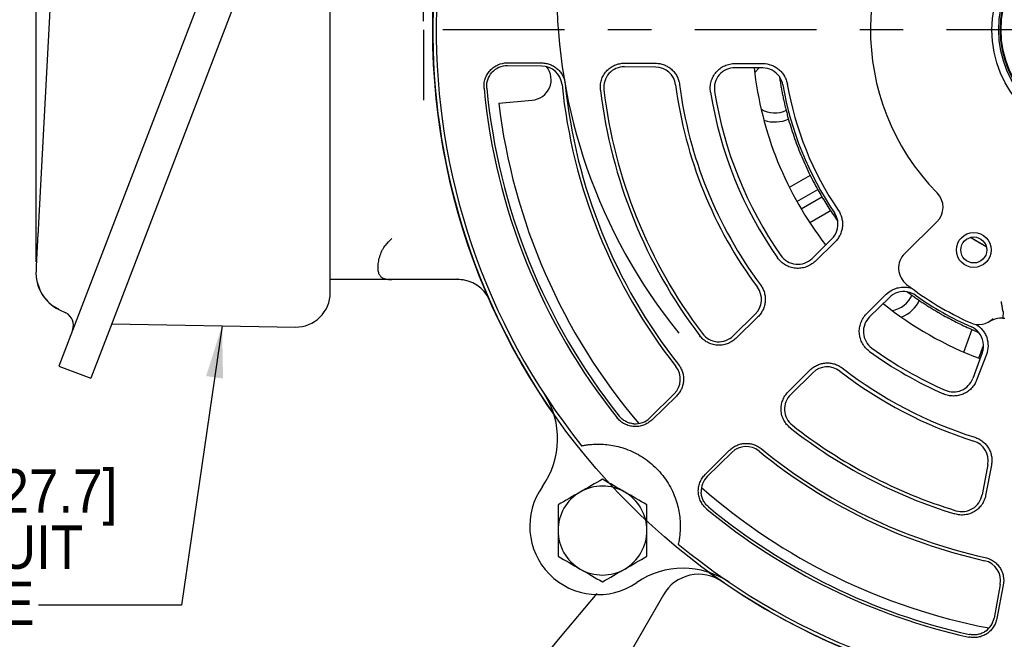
# Model space of a CAD drawing. Header units: inches. Extents: x 0.7 to 44, y 0 to 25.
# Tile 10 of 16: x 28 to 33.7, y 14.5 to 18.1. Entities that reach past the tile are written whole.
import ezdxf

# ---------------------------------------------------------------- set-up
doc = ezdxf.new("R2010")
doc.units = ezdxf.units.IN
doc.header["$MEASUREMENT"] = 0
doc.linetypes.add('SLD-Center', pattern=[1.45, 0.7, -0.25, 0.25, -0.25])
doc.linetypes.add('SLD-Solid', pattern=[0])
doc.layers.add('CENTER', color=40, linetype='SLD-Center')
for name, color, linetype, lineweight in [('DIMENSIONS', 140, 'SLD-Solid', 25), ('SLD-0', 7, 'SLD-Solid', 25), ('TEXT', 140, 'SLD-Solid', 25)]:
    doc.layers.add(name, color=color, linetype=linetype, lineweight=lineweight)
doc.styles.add('SLDTEXTSTYLE0', font='GOTHIC.TTF', dxfattribs={"width": 0.913})
doc.styles.get("Standard").update_dxf_attribs({"font": 'GOTHIC.TTF'})
doc.dimstyles.new('SLDDIMSTYLE0', dxfattribs={"dimtxt": 0.25, "dimasz": 0.3, "dimexe": 0, "dimexo": 0.0625, "dimgap": 0.0625, "dimtad": 0, "dimtih": 1, "dimtoh": 1, "dimrnd": 1e-09, "dimzin": 12, "dimdsep": 46, "dimtxsty": 'SLDTEXTSTYLE0', "dimsah": 1, "dimcen": 0.09, "dimadec": 0, "dimazin": 3, "dimtfac": 1, "dimtofl": 0, "dimtmove": 0, "dimatfit": 3, "dimfxl": 0, "dimfrac": 2, "dimtolj": 1, "dimtzin": 12, "dimarcsym": 0})
doc.dimstyles.new('SLDDIMSTYLE4', dxfattribs={"dimtxt": 0.18, "dimasz": 0.3, "dimexe": 0, "dimexo": 0.0625, "dimgap": 0, "dimtad": 0, "dimtih": 1, "dimtoh": 1, "dimdec": 0, "dimrnd": 1e-09, "dimzin": 0, "dimdsep": 46, "dimtxsty": 'Standard', "dimsah": 1, "dimcen": 0.09, "dimadec": 0, "dimazin": 0, "dimtfac": 0.3, "dimtdec": 0, "dimtofl": 0, "dimtmove": 0, "dimatfit": 3, "dimfxl": 0, "dimfrac": 2, "dimtolj": 1, "dimtzin": 0, "dimarcsym": 0})

# ---------------------------------------------------------------- blocks, each defined once
blk = doc.blocks.new('_D_10')
at = {"layer": 'DIMENSIONS'}
for p, q in [((34.2624, 17.9427), (34.2624, 12.8337)), ((30.5124, 13.4427), (30.5124, 12.8337)), ((32.0642, 12.9955), (31.988, 12.9955)), ((31.988, 12.9955), (31.988, 12.5986)), ((32.7107, 12.9955), (32.7869, 12.9955)), ((32.7869, 12.9955), (32.7869, 12.5986)), ((30.5124, 12.9587), (31.8611, 12.9587)), ((34.2624, 12.9587), (32.9138, 12.9587)), ((31.988, 12.5986), (32.0642, 12.5986)), ((32.7869, 12.5986), (32.7107, 12.5986))]:
    blk.add_line(p, q, dxfattribs=at)
for points in [[(30.5124, 12.9587), (30.8124, 12.8837), (30.8124, 13.0337)], [(34.2624, 12.9587), (33.9624, 13.0337), (33.9624, 12.8837)]]:
    blk.add_solid(points, dxfattribs=at)
at = {"layer": 'DIMENSIONS', "char_height": 0.25, "attachment_point": 1, "style": 'SLDTEXTSTYLE0'}
for s, insert in [('3.75', (32.0642, 13.3656)), ('95.3', (32.0642, 12.918))]:
    blk.add_mtext(s, dxfattribs=dict(at, insert=insert))
blk = doc.blocks.new('_D_12')
at = {"layer": 'DIMENSIONS'}
for p, q in [((30.3513, 23.9616), (30.3513, 24.6702)), ((38.101, 23.5679), (38.101, 24.6702)), ((30.3513, 24.5452), (33.6075, 24.5452)), ((33.8105, 24.582), (33.7344, 24.582)), ((33.7344, 24.582), (33.7344, 24.1852)), ((34.6418, 24.582), (34.718, 24.582)), ((34.718, 24.582), (34.718, 24.1852)), ((38.101, 24.5452), (34.8449, 24.5452)), ((33.7344, 24.1852), (33.8105, 24.1852)), ((34.718, 24.1852), (34.6418, 24.1852)), ((30.3513, 18.0427), (30.3513, 23.7116)), ((38.101, 21.9759), (38.101, 23.3179)), ((38.101, 18.0427), (38.101, 21.7259))]:
    blk.add_line(p, q, dxfattribs=at)
for points in [[(30.3513, 24.5452), (30.6513, 24.4702), (30.6513, 24.6202)], [(38.101, 24.5452), (37.801, 24.6202), (37.801, 24.4702)]]:
    blk.add_solid(points, dxfattribs=at)
at = {"layer": 'DIMENSIONS', "char_height": 0.25, "attachment_point": 1, "style": 'SLDTEXTSTYLE0'}
for s, insert in [('7.75', (33.9029, 24.9522)), ('196.8', (33.8105, 24.5045))]:
    blk.add_mtext(s, dxfattribs=dict(at, insert=insert))
blk = doc.blocks.new('_D_16')
at = {"layer": 'DIMENSIONS'}
for p, q in [((28.1203, 16.6578), (28.1203, 23.9616)), ((34.2624, 18.0427), (34.2624, 23.9616)), ((32.1971, 23.8734), (32.1209, 23.8734)), ((32.1209, 23.8734), (32.1209, 23.4765)), ((33.0284, 23.8734), (33.1045, 23.8734)), ((33.1045, 23.8734), (33.1045, 23.4765)), ((28.1203, 23.8366), (31.994, 23.8366)), ((34.2624, 23.8366), (33.2314, 23.8366)), ((32.1209, 23.4765), (32.1971, 23.4765)), ((33.1045, 23.4765), (33.0284, 23.4765))]:
    blk.add_line(p, q, dxfattribs=at)
for points in [[(28.1203, 23.8366), (28.4203, 23.7616), (28.4203, 23.9116)], [(34.2624, 23.8366), (33.9624, 23.9116), (33.9624, 23.7616)]]:
    blk.add_solid(points, dxfattribs=at)
at = {"layer": 'DIMENSIONS', "char_height": 0.25, "attachment_point": 1, "style": 'SLDTEXTSTYLE0'}
for s, insert in [('6.14', (32.2895, 24.2435)), ('156.0', (32.1971, 23.7958))]:
    blk.add_mtext(s, dxfattribs=dict(at, insert=insert))
blk = doc.blocks.new('SW_NOTE_2')
at = {"layer": 'TEXT', "color": 0, "char_height": 0.25, "attachment_point": 2, "style": 'SLDTEXTSTYLE0'}
for s, insert in [('1.09 [27.7]', (-0.2674, 0.7818)), ('%%c', (-1.2538, 0.7818)), ('CONDUIT ', (-0.4377, 0.4585)), ('HOLE', (-0.4384, 0.1353))]:
    blk.add_mtext(s, dxfattribs=dict(at, insert=insert))
blk = doc.blocks.new('SW_CENTERMARKSYMBOL_0')
at = {"layer": 'CENTER', "color": 0}
blk.add_line((-0.2, 0), (-3.9583, 0), dxfattribs=at)

msp = doc.modelspace()

# ---------------------------------------------------------------- linework, layer by layer
for p, q in [((29.633, 19.6563), (28.3647, 16.352)), ((29.8168, 19.5857), (28.5484, 16.2814)), ((29.8136, 16.7919), (29.8136, 19.1934)), ((28.2481, 19.045), (28.1347, 16.8812)), ((30.834, 17.8027), (31.032, 17.8022)), ((31.5078, 17.8009), (31.6865, 17.8005)), ((32.1445, 17.7993), (32.3043, 17.7989)), ((31.0319, 17.7845), (30.8339, 17.7862)), ((31.6863, 17.7788), (31.5076, 17.7803)), ((32.3041, 17.7734), (32.1442, 17.7748)), ((32.2573, 17.7479), (32.2827, 17.7736)), ((30.7839, 17.5716), (30.9759, 17.5883)), ((32.457, 17.0866), (32.5793, 17.1573)), ((32.5006, 17.0044), (32.6205, 17.0737)), ((32.6474, 17.0312), (32.5257, 16.961)), ((32.6972, 16.9526), (32.5751, 16.8821)), ((33.1213, 16.7055), (33.3063, 16.8874)), ((28.1315, 16.8211), (28.1216, 16.6321)), ((29.8136, 16.5556), (29.8136, 16.7919)), ((32.7015, 16.7898), (32.5875, 16.6778)), ((33.5907, 16.7446), (33.4994, 16.7982)), ((32.7194, 16.7717), (32.6047, 16.6604)), ((30.1679, 16.5556), (29.8136, 16.5556)), ((30.551, 16.5556), (30.1679, 16.5556)), ((30.547, 16.5597), (30.5781, 16.5538)), ((28.1264, 16.541), (28.1359, 16.5144)), ((32.9015, 16.3583), (33.0149, 16.471)), ((33.0327, 16.4529), (32.9187, 16.3408)), ((28.2518, 16.3835), (28.2924, 16.3635)), ((28.3647, 16.352), (28.2518, 16.0579)), ((32.2609, 16.3568), (32.1334, 16.2315)), ((32.2761, 16.3414), (32.1479, 16.2169)), ((33.687, 16.3714), (33.6866, 16.3334)), ((28.5484, 16.2814), (28.4356, 15.9874)), ((28.5561, 16.3013), (29.6133, 16.2826)), ((33.4617, 16.1381), (33.5097, 16.2699)), ((33.548, 16.1032), (33.5749, 16.1771)), ((33.5675, 16.1336), (33.5122, 15.9859)), ((33.5912, 16.1248), (33.535, 15.9773)), ((28.2518, 16.0579), (28.4356, 15.9874)), ((32.4502, 15.9092), (32.5769, 16.0353)), ((32.5921, 16.0199), (32.4646, 15.8946)), ((31.7941, 15.898), (31.6529, 15.7593)), ((31.8065, 15.8854), (31.6645, 15.7475)), ((31.9725, 15.4341), (32.1129, 15.5737)), ((32.1253, 15.5611), (31.9841, 15.4223)), ((33.5989, 15.4924), (33.5664, 15.317)), ((33.6202, 15.4885), (33.5867, 15.3133)), ((33.671, 14.8011), (33.6352, 14.6074)), ((33.6884, 14.7979), (33.6513, 14.6044)), ((31.3491, 14.7491), (31.1363, 14.4954)), ((31.7315, 14.7414), (31.181, 13.7879)), ((31.1363, 14.4954), (30.6848, 13.9574))]:
    msp.add_line(p, q)
for centre, radius in [((34.2624, 17.9927), 0.6398), ((34.2624, 17.9927), 0.6004), ((34.2624, 17.9927), 0.5906), ((34.2624, 17.9927), 0.5866), ((33.5183, 16.7259), 0.1), ((33.5183, 16.7259), 0.0748)]:
    msp.add_circle(centre, radius)
for centre, radius, start, end in [((34.2624, 17.9927), 3.8386, 140.4323, 218.5723), ((34.2624, 17.9927), 3.8583, 144.0167, 214.9879), ((34.2624, 17.9927), 1.3386, 134.5023, 224.5023), ((30.8329, 17.6681), 0.1181, 89.5023, 138.2395), ((30.9678, 17.7062), 0.1181, 273.9462, 39.3343), ((31.0308, 17.6664), 0.1181, 5.7652, 89.5023), ((31.5066, 17.6622), 0.1181, 89.5023, 186.8367), ((31.6853, 17.6607), 0.1181, 7.3398, 89.5023), ((32.1432, 17.6567), 0.1181, 89.5023, 189.0076), ((34.2624, 17.9927), 2.0201, 186.2177, 217.7869), ((32.3031, 17.6553), 0.1181, 35.1406, 89.5023), ((32.3031, 17.6553), 0.1181, 9.7683, 35.1406), ((34.2624, 17.9927), 3.5786, 185.406, 218.5986), ((34.2624, 17.9927), 3.563, 185.406, 218.5986), ((34.2624, 17.9927), 3.1299, 185.7652, 218.2394), ((34.2624, 17.9927), 3.1115, 185.7652, 218.2394), ((34.2624, 17.9927), 2.9133, 186.8367, 217.168), ((34.2624, 17.9927), 2.8937, 186.8367, 217.168), ((34.2624, 17.9927), 2.4803, 187.3398, 216.6648), ((34.2624, 17.9927), 2.4579, 187.3398, 216.6648), ((34.2624, 17.9927), 2.2873, 189.0076, 214.9971), ((34.2624, 17.9927), 2.2638, 189.0076, 214.9971), ((34.2624, 17.9927), 1.8701, 189.7683, 214.2364), ((34.2624, 17.9927), 1.8439, 189.7683, 214.2364), ((34.2624, 17.9927), 3.5039, 186.9013, 220.2855), ((32.3723, 17.6594), 0.1452, 237.592, 297.8762), ((32.3723, 17.6594), 0.1969, 251.7051, 294.3068), ((33.2235, 16.9716), 0.1181, 314.5023, 44.5023), ((32.6187, 16.8741), 0.1181, 314.5023, 8.864), ((32.6187, 16.8741), 0.1181, 8.864, 34.2364), ((32.5047, 16.762), 0.1181, 214.9971, 314.5023), ((33.204, 16.6213), 0.1181, 134.5023, 232.3398), ((28.3562, 16.5954), 0.2362, 177, 243.7741), ((30.1679, 16.7525), 0.1969, 259.4878, 270), ((30.551, 16.3588), 0.1969, 23.7604, 90), ((32.1781, 16.441), 0.1181, 314.5023, 36.6648), ((34.2624, 17.9927), 1.8504, 232.3398, 245.5928), ((29.6168, 16.4794), 0.1969, 268.9831, 0), ((33.1155, 16.3686), 0.1181, 80.1406, 134.5023), ((33.0287, 16.5224), 0.1452, 277.592, 337.8407), ((33.0287, 16.5224), 0.1969, 291.7051, 334.8535), ((33.1155, 16.3686), 0.1181, 54.7683, 80.1406), ((34.2624, 17.9927), 1.8701, 234.7683, 246.0966), ((34.2624, 17.9927), 2.0201, 231.2177, 249.5023), ((28.2576, 16.2929), 0.0787, 339, 63.7741), ((33.0015, 16.2566), 0.1181, 134.5023, 234.0076), ((33.5466, 16.4152), 0.1181, 245.5928, 315.1602), ((33.4568, 16.175), 0.1181, 40.7243, 66.0966), ((32.0506, 16.3158), 0.1181, 217.168, 314.5023), ((33.4568, 16.175), 0.1181, 339.5023, 40.7243), ((34.2624, 17.9927), 2.2638, 234.0076, 246.3468), ((34.2624, 17.9927), 2.2873, 234.0076, 246.3468), ((31.7113, 15.9823), 0.1181, 314.5023, 38.2394), ((32.6748, 15.9356), 0.1181, 52.3398, 134.5023), ((34.2624, 17.9927), 2.4579, 232.3398, 252.5403), ((34.2624, 17.9927), 2.4803, 232.3398, 252.5403), ((33.4016, 16.0272), 0.1181, 246.3468, 339.5023), ((30.6507, 15.6389), 0.4724, 324.5433, 33.0919), ((32.5474, 15.8103), 0.1181, 134.5023, 231.8367), ((31.5701, 15.8435), 0.1181, 265.7651, 314.5023), ((34.2624, 17.9927), 2.9133, 231.8367, 252.9866), ((34.2624, 17.9927), 2.8937, 231.8367, 252.9866), ((32.2081, 15.4769), 0.1181, 50.7652, 134.5023), ((33.4828, 15.5139), 0.1181, 349.5023, 72.5403), ((34.2624, 17.9927), 3.1299, 230.7652, 257.4184), ((34.2624, 17.9927), 3.1115, 230.7652, 257.4184), ((32.0669, 15.3381), 0.1181, 134.5023, 183.2395), ((31.3562, 15.1365), 0.3937, 144.5433, 304.4614), ((31.3811, 15.1113), 0.2559, 60, 120), ((31.3811, 15.1113), 0.2559, 120, 180), ((31.3811, 15.1113), 0.2559, 0, 60), ((34.2624, 17.9927), 3.5039, 228.7191, 259.2244), ((33.4503, 15.3385), 0.1181, 252.9866, 349.5023), ((34.2624, 17.9927), 3.563, 230.406, 257.5375), ((34.2624, 17.9927), 3.5786, 230.406, 257.5375), ((31.3811, 15.1113), 0.2559, 180, 240), ((31.3811, 15.1113), 0.2559, 300, 0), ((34.2624, 17.9927), 3.8386, 230.4323, 308.5723), ((33.5549, 14.8226), 0.1181, 349.5023, 77.4184), ((31.3811, 15.1113), 0.2559, 240, 300), ((31.8463, 14.4223), 0.4724, 55.9128, 124.4614), ((31.9361, 14.6233), 0.2362, 55.3771, 150), ((34.2624, 17.9927), 3.8583, 234.0167, 304.9879), ((33.519, 14.6289), 0.1181, 304.704, 349.5023)]:
    msp.add_arc(centre, radius, start, end)
for points, knots in [([(30.6998, 17.6555), (30.6989, 17.6649), (30.699, 17.6744), (30.7011, 17.6929), (30.7032, 17.702), (30.7091, 17.7198), (30.713, 17.7283), (30.7225, 17.7444), (30.7281, 17.752), (30.7407, 17.7658), (30.7476, 17.772), (30.7628, 17.7828), (30.771, 17.7875), (30.7965, 17.7988), (30.8152, 17.8027), (30.834, 17.8027)], [0, 0, 0, 0, 0.125, 0.125, 0.25, 0.25, 0.375, 0.375, 0.5, 0.5, 0.625, 0.625, 0.75, 0.75, 1, 1, 1, 1]), ([(31.032, 17.8022), (31.0404, 17.8021), (31.0486, 17.8013), (31.0648, 17.7983), (31.0728, 17.796), (31.0884, 17.79), (31.0958, 17.7863), (31.1098, 17.7777), (31.1166, 17.7726), (31.1289, 17.7615), (31.1345, 17.7554), (31.1445, 17.7423), (31.149, 17.7351), (31.1565, 17.7203), (31.1595, 17.7126), (31.1642, 17.6967), (31.1658, 17.6884), (31.1667, 17.6801)], [0, 0, 0, 0, 0.125, 0.125, 0.25, 0.25, 0.375, 0.375, 0.5, 0.5, 0.625, 0.625, 0.75, 0.75, 0.875, 0.875, 1, 1, 1, 1]), ([(31.3698, 17.6458), (31.3686, 17.6557), (31.3685, 17.6654), (31.3703, 17.6848), (31.3723, 17.6946), (31.3781, 17.7132), (31.382, 17.7222), (31.3917, 17.7392), (31.3975, 17.7473), (31.4104, 17.7618), (31.4177, 17.7684), (31.4335, 17.78), (31.442, 17.7849), (31.4598, 17.7928), (31.4692, 17.7959), (31.4882, 17.7999), (31.4979, 17.8009), (31.5078, 17.8009)], [0, 0, 0, 0, 0.125, 0.125, 0.25, 0.25, 0.375, 0.375, 0.5, 0.5, 0.625, 0.625, 0.75, 0.75, 0.875, 0.875, 1, 1, 1, 1]), ([(31.6865, 17.8005), (31.695, 17.8004), (31.7033, 17.7997), (31.7197, 17.7966), (31.7278, 17.7944), (31.7435, 17.7884), (31.751, 17.7848), (31.7653, 17.7762), (31.7721, 17.7712), (31.7848, 17.7601), (31.7905, 17.754), (31.8009, 17.7409), (31.8055, 17.7338), (31.8134, 17.719), (31.8167, 17.7113), (31.8217, 17.6953), (31.8236, 17.687), (31.8247, 17.6786)], [0, 0, 0, 0, 0.125, 0.125, 0.25, 0.25, 0.375, 0.375, 0.5, 0.5, 0.625, 0.625, 0.75, 0.75, 0.875, 0.875, 1, 1, 1, 1]), ([(32.0034, 17.6345), (32.0018, 17.6448), (32.0013, 17.655), (32.0025, 17.6755), (32.0042, 17.6858), (32.0098, 17.7055), (32.0137, 17.715), (32.0234, 17.7333), (32.0293, 17.7418), (32.0426, 17.7573), (32.0502, 17.7644), (32.0666, 17.7768), (32.0753, 17.782), (32.094, 17.7906), (32.1039, 17.7939), (32.1238, 17.7982), (32.1341, 17.7993), (32.1445, 17.7993)], [0, 0, 0, 0, 0.125, 0.125, 0.25, 0.25, 0.375, 0.375, 0.5, 0.5, 0.625, 0.625, 0.75, 0.75, 0.875, 0.875, 1, 1, 1, 1]), ([(32.3043, 17.7989), (32.3211, 17.7988), (32.3375, 17.7959), (32.3612, 17.7872), (32.3688, 17.7837), (32.3831, 17.7753), (32.39, 17.7705), (32.4028, 17.7597), (32.4087, 17.7537), (32.4194, 17.741), (32.4242, 17.7341), (32.4325, 17.7195), (32.436, 17.7119), (32.4417, 17.6963), (32.4438, 17.6881), (32.4453, 17.6798)], [0, 0, 0, 0, 0.25, 0.25, 0.375, 0.375, 0.5, 0.5, 0.625, 0.625, 0.75, 0.75, 0.875, 0.875, 1, 1, 1, 1]), ([(30.7153, 17.657), (30.7145, 17.6651), (30.7146, 17.6733), (30.7164, 17.6893), (30.7181, 17.6972), (30.7257, 17.7204), (30.7339, 17.7346), (30.7448, 17.7468)], [0, 0, 0, 0, 0.25, 0.25, 0.5, 0.5, 1, 1, 1, 1]), ([(32.3996, 17.7233), (32.401, 17.714), (32.4038, 17.6954), (32.4085, 17.6676), (32.4135, 17.6399), (32.419, 17.6123), (32.4249, 17.5848), (32.4312, 17.5573), (32.438, 17.5299), (32.4523, 17.4751), (32.4769, 17.3936), (32.5163, 17.2871), (32.562, 17.1831), (32.6035, 17.1024), (32.637, 17.0433), (32.6602, 17.0047), (32.6843, 16.9666), (32.7093, 16.9291), (32.7267, 16.9045), (32.7354, 16.8923)], [0, 0, 0, 0, 0.0311609, 0.0623016, 0.0934291, 0.1245503, 0.1556722, 0.1868018, 0.2179462, 0.2491123, 0.3745452, 0.5000018, 0.6254348, 0.7508913, 0.8007379, 0.8505435, 0.9003366, 0.9501459, 1, 1, 1, 1]), ([(32.738, 16.9553), (32.7475, 16.9413), (32.7544, 16.9261), (32.7606, 16.9016), (32.7619, 16.8934), (32.7631, 16.8768), (32.763, 16.8684), (32.7613, 16.8517), (32.7597, 16.8435), (32.7552, 16.8275), (32.7522, 16.8196), (32.7449, 16.8045), (32.7406, 16.7974), (32.7309, 16.7839), (32.7254, 16.7776), (32.7194, 16.7717)], [0, 0, 0, 0, 0.25, 0.25, 0.375, 0.375, 0.5, 0.5, 0.625, 0.625, 0.75, 0.75, 0.875, 0.875, 1, 1, 1, 1]), ([(28.1347, 16.8812), (28.1341, 16.87), (28.1335, 16.8589), (28.1324, 16.8383), (28.1319, 16.8289), (28.1315, 16.8211)], [0, 0, 0, 0, 0.5, 0.5, 1, 1, 1, 1]), ([(33.5907, 16.7446), (33.5833, 16.7486), (33.5758, 16.7527), (33.5643, 16.7592), (33.5604, 16.7614), (33.5525, 16.7659), (33.5485, 16.7682), (33.5367, 16.7752), (33.5289, 16.7799), (33.5138, 16.7891), (33.5066, 16.7937), (33.4994, 16.7982)], [0, 0, 0, 0, 0.25, 0.25, 0.375, 0.375, 0.5, 0.5, 0.75, 0.75, 1, 1, 1, 1]), ([(30.132, 16.5589), (30.1276, 16.5598), (30.1239, 16.5608), (30.1171, 16.5633), (30.1142, 16.5648), (30.1061, 16.5702), (30.102, 16.5747), (30.0956, 16.5858), (30.0933, 16.5924), (30.0902, 16.6073), (30.0895, 16.6156), (30.0895, 16.6339), (30.0902, 16.6438), (30.0933, 16.6645), (30.0956, 16.6755), (30.102, 16.698), (30.1061, 16.7093), (30.1141, 16.7262), (30.1171, 16.7318), (30.1239, 16.7425), (30.1277, 16.7477), (30.132, 16.7525)], [0, 0, 0, 0, 0.0625, 0.0625, 0.125, 0.125, 0.25, 0.25, 0.375, 0.375, 0.5, 0.5, 0.625, 0.625, 0.75, 0.75, 0.875, 0.875, 0.9375, 0.9375, 1, 1, 1, 1]), ([(32.6047, 16.6604), (32.5972, 16.6531), (32.5892, 16.6469), (32.5718, 16.6361), (32.5624, 16.6316), (32.5431, 16.6248), (32.5331, 16.6224), (32.5126, 16.6199), (32.5023, 16.6198), (32.4819, 16.6217), (32.4717, 16.6238), (32.4521, 16.63), (32.4428, 16.6342), (32.425, 16.6445), (32.4166, 16.6507), (32.4015, 16.6646), (32.3947, 16.6723), (32.3888, 16.6808)], [0, 0, 0, 0, 0.125, 0.125, 0.25, 0.25, 0.375, 0.375, 0.5, 0.5, 0.625, 0.625, 0.75, 0.75, 0.875, 0.875, 1, 1, 1, 1]), ([(28.1216, 16.6321), (28.1212, 16.6244), (28.1209, 16.6182), (28.1204, 16.6099), (28.1203, 16.6078), (28.1203, 16.6078)], [0, 0, 0, 0, 0.5, 0.5, 1, 1, 1, 1]), ([(29.8136, 16.4794), (29.8136, 16.4794), (29.8136, 16.486), (29.8136, 16.5118), (29.8136, 16.5311), (29.8136, 16.5557)], [0, 0, 0, 0, 0.5, 0.5, 1, 1, 1, 1]), ([(30.5471, 16.5598), (30.5473, 16.5596), (30.5506, 16.5559), (30.5508, 16.5557), (30.551, 16.5556)], [0, 0, 0, 0, 0.060481, 1, 1, 1, 1]), ([(28.1359, 16.5144), (28.1383, 16.5068), (28.1462, 16.4825), (28.1707, 16.4472), (28.2062, 16.4107), (28.2352, 16.3944), (28.2494, 16.3864)], [0, 0, 0, 0, 0.134757, 0.430674, 0.721138, 1, 1, 1, 1]), ([(32.2909, 16.525), (32.2959, 16.5182), (32.3003, 16.511), (32.3077, 16.4961), (32.3107, 16.4882), (32.3154, 16.472), (32.317, 16.4638), (32.3186, 16.4472), (32.3187, 16.4387), (32.3174, 16.422), (32.3159, 16.4137), (32.3116, 16.3976), (32.3087, 16.3896), (32.3016, 16.3745), (32.2974, 16.3673), (32.2877, 16.3537), (32.2822, 16.3472), (32.2761, 16.3414)], [0, 0, 0, 0, 0.125, 0.125, 0.25, 0.25, 0.375, 0.375, 0.5, 0.5, 0.625, 0.625, 0.75, 0.75, 0.875, 0.875, 1, 1, 1, 1]), ([(33.0149, 16.471), (33.0243, 16.4804), (33.0348, 16.4883), (33.0522, 16.4979), (33.0582, 16.5008), (33.0705, 16.5055), (33.0768, 16.5075), (33.096, 16.512), (33.1095, 16.5132), (33.1358, 16.512), (33.1489, 16.5096), (33.1616, 16.5053)], [0, 0, 0, 0, 0.25, 0.25, 0.375, 0.375, 0.5, 0.5, 0.75, 0.75, 1, 1, 1, 1]), ([(33.1357, 16.485), (33.1427, 16.4798), (33.1568, 16.4693), (33.1782, 16.4541), (33.1998, 16.4391), (33.2216, 16.4244), (33.2436, 16.41), (33.2658, 16.3959), (33.2882, 16.3822), (33.3109, 16.3687), (33.3397, 16.352), (33.3751, 16.3326), (33.4171, 16.3108), (33.4596, 16.2901), (33.5027, 16.2704), (33.5318, 16.2582), (33.5463, 16.252)], [0, 0, 0, 0, 0.055602, 0.111168, 0.166707, 0.222231, 0.277751, 0.333277, 0.388821, 0.444393, 0.500004, 0.60006, 0.700023, 0.799959, 0.89993, 1, 1, 1, 1]), ([(33.6869, 16.3717), (33.6869, 16.3721), (33.6867, 16.373), (33.6864, 16.3748), (33.686, 16.3771), (33.6855, 16.38), (33.6848, 16.3836), (33.6841, 16.3879), (33.6829, 16.3944), (33.6813, 16.4036), (33.6797, 16.4137), (33.6784, 16.4221), (33.6777, 16.4265), (33.6774, 16.4288)], [0, 0, 0, 0, 0.057035, 0.118976, 0.18585, 0.257599, 0.334066, 0.41498, 0.499945, 0.666998, 0.829212, 0.909323, 1, 1, 1, 1]), ([(32.9183, 16.142), (32.9099, 16.1481), (32.9023, 16.155), (32.8887, 16.1704), (32.8826, 16.1789), (32.8726, 16.1968), (32.8686, 16.2062), (32.8626, 16.226), (32.8607, 16.2362), (32.8592, 16.2565), (32.8595, 16.267), (32.8624, 16.2873), (32.8649, 16.2972), (32.872, 16.3165), (32.8767, 16.3258), (32.8877, 16.3429), (32.8942, 16.351), (32.9015, 16.3583)], [0, 0, 0, 0, 0.125, 0.125, 0.25, 0.25, 0.375, 0.375, 0.5, 0.5, 0.625, 0.625, 0.75, 0.75, 0.875, 0.875, 1, 1, 1, 1]), ([(33.6866, 16.3334), (33.6727, 16.3343), (33.6587, 16.3328), (33.6317, 16.326), (33.6188, 16.3207), (33.6068, 16.3136)], [0, 0, 0, 0, 0.5, 0.5, 1, 1, 1, 1]), ([(33.5323, 16.2979), (33.5466, 16.2892), (33.5589, 16.2782), (33.5745, 16.2586), (33.5791, 16.2518), (33.587, 16.2373), (33.5903, 16.2297), (33.5983, 16.206), (33.6009, 16.1898), (33.6002, 16.1565), (33.5971, 16.1403), (33.5912, 16.1248)], [0, 0, 0, 0, 0.25, 0.25, 0.375, 0.375, 0.5, 0.5, 0.75, 0.75, 1, 1, 1, 1]), ([(32.1479, 16.2169), (32.1408, 16.21), (32.1331, 16.204), (32.1166, 16.1937), (32.1077, 16.1893), (32.0894, 16.1827), (32.0799, 16.1803), (32.0605, 16.1777), (32.0506, 16.1774), (32.0312, 16.1788), (32.0215, 16.1806), (32.0027, 16.1861), (31.9937, 16.1899), (31.9765, 16.1992), (31.9683, 16.2049), (31.9535, 16.2176), (31.9468, 16.2247), (31.9409, 16.2325)], [0, 0, 0, 0, 0.125, 0.125, 0.25, 0.25, 0.375, 0.375, 0.5, 0.5, 0.625, 0.625, 0.75, 0.75, 0.875, 0.875, 1, 1, 1, 1]), ([(31.8186, 16.0668), (31.8238, 16.0602), (31.8283, 16.0533), (31.8359, 16.0386), (31.8392, 16.0309), (31.8441, 16.015), (31.8458, 16.0069), (31.8477, 15.9905), (31.8479, 15.982), (31.8468, 15.9655), (31.8455, 15.9573), (31.8414, 15.9413), (31.8386, 15.9333), (31.8317, 15.9183), (31.8275, 15.9112), (31.818, 15.8977), (31.8125, 15.8913), (31.8065, 15.8854)], [0, 0, 0, 0, 0.125, 0.125, 0.25, 0.25, 0.375, 0.375, 0.5, 0.5, 0.625, 0.625, 0.75, 0.75, 0.875, 0.875, 1, 1, 1, 1]), ([(32.5769, 16.0353), (32.5829, 16.0413), (32.5893, 16.0466), (32.603, 16.056), (32.6103, 16.0602), (32.6257, 16.0671), (32.6336, 16.0698), (32.6498, 16.0738), (32.6581, 16.0751), (32.6749, 16.0762), (32.6833, 16.076), (32.6998, 16.0741), (32.7082, 16.0723), (32.7242, 16.0674), (32.732, 16.0643), (32.7468, 16.0566), (32.754, 16.052), (32.7607, 16.0469)], [0, 0, 0, 0, 0.125, 0.125, 0.25, 0.25, 0.375, 0.375, 0.5, 0.5, 0.625, 0.625, 0.75, 0.75, 0.875, 0.875, 1, 1, 1, 1]), ([(33.535, 15.9773), (33.5316, 15.9683), (33.5273, 15.9597), (33.517, 15.9436), (33.511, 15.9359), (33.4977, 15.9221), (33.4904, 15.916), (33.4745, 15.9051), (33.466, 15.9004), (33.4483, 15.893), (33.4392, 15.8902), (33.4201, 15.8864), (33.4106, 15.8855), (33.3914, 15.8856), (33.3817, 15.8867), (33.3628, 15.8907), (33.3537, 15.8937), (33.3448, 15.8975)], [0, 0, 0, 0, 0.125, 0.125, 0.25, 0.25, 0.375, 0.375, 0.5, 0.5, 0.625, 0.625, 0.75, 0.75, 0.875, 0.875, 1, 1, 1, 1]), ([(32.4623, 15.702), (32.4545, 15.7081), (32.4475, 15.7149), (32.435, 15.73), (32.4295, 15.7382), (32.4205, 15.7556), (32.4169, 15.7646), (32.4117, 15.7836), (32.4101, 15.7933), (32.409, 15.8127), (32.4095, 15.8226), (32.4125, 15.842), (32.415, 15.8514), (32.4219, 15.8696), (32.4265, 15.8784), (32.4371, 15.8947), (32.4432, 15.9023), (32.4502, 15.9092)], [0, 0, 0, 0, 0.125, 0.125, 0.25, 0.25, 0.375, 0.375, 0.5, 0.5, 0.625, 0.625, 0.75, 0.75, 0.875, 0.875, 1, 1, 1, 1]), ([(31.6645, 15.7475), (31.6577, 15.741), (31.6504, 15.7352), (31.6346, 15.7253), (31.6261, 15.7211), (31.6086, 15.7146), (31.5996, 15.7123), (31.5811, 15.7096), (31.5717, 15.7092), (31.5531, 15.7104), (31.5438, 15.7119), (31.5257, 15.717), (31.517, 15.7204), (31.5005, 15.729), (31.4925, 15.7342), (31.4781, 15.7461), (31.4715, 15.7527), (31.4657, 15.7601)], [0, 0, 0, 0, 0.125, 0.125, 0.25, 0.25, 0.375, 0.375, 0.5, 0.5, 0.625, 0.625, 0.75, 0.75, 0.875, 0.875, 1, 1, 1, 1]), ([(31.5614, 15.7257), (31.5533, 15.7263), (31.5452, 15.7278), (31.5296, 15.7323), (31.5221, 15.7353), (31.5079, 15.7428), (31.501, 15.7474), (31.4886, 15.7577), (31.4829, 15.7635), (31.4778, 15.7698)], [0, 0, 0, 0, 0.25, 0.25, 0.5, 0.5, 0.75, 0.75, 1, 1, 1, 1]), ([(33.525, 15.648), (33.5331, 15.6454), (33.5409, 15.6422), (33.5558, 15.6343), (33.563, 15.6296), (33.5764, 15.6191), (33.5825, 15.6132), (33.5936, 15.6006), (33.5987, 15.5936), (33.6073, 15.579), (33.611, 15.5715), (33.6169, 15.5556), (33.6191, 15.5473), (33.6221, 15.5307), (33.6228, 15.5223), (33.6227, 15.5054), (33.6218, 15.4969), (33.6202, 15.4885)], [0, 0, 0, 0, 0.125, 0.125, 0.25, 0.25, 0.375, 0.375, 0.5, 0.5, 0.625, 0.625, 0.75, 0.75, 0.875, 0.875, 1, 1, 1, 1]), ([(31.2613, 15.5993), (31.2613, 15.5993), (31.2633, 15.5997), (31.2689, 15.6008), (31.2713, 15.6012), (31.2769, 15.6022), (31.2801, 15.6028), (31.2874, 15.6039), (31.2915, 15.6045), (31.3005, 15.6056), (31.3054, 15.6062), (31.3209, 15.6077), (31.3326, 15.6085), (31.358, 15.6091), (31.3714, 15.6089), (31.3994, 15.6071), (31.4139, 15.6056), (31.4428, 15.6011), (31.4573, 15.5982), (31.4862, 15.5909), (31.5008, 15.5865), (31.515, 15.5814)], [0, 0, 0, 0, 0.125, 0.125, 0.1875, 0.1875, 0.25, 0.25, 0.3125, 0.3125, 0.375, 0.375, 0.5, 0.5, 0.625, 0.625, 0.75, 0.75, 0.875, 0.875, 1, 1, 1, 1]), ([(32.1129, 15.5737), (32.1188, 15.5796), (32.1252, 15.5849), (32.1388, 15.5942), (32.1461, 15.5982), (32.1613, 15.605), (32.1691, 15.6076), (32.1852, 15.6114), (32.1935, 15.6126), (32.2101, 15.6134), (32.2184, 15.6131), (32.2348, 15.6109), (32.243, 15.609), (32.2588, 15.6039), (32.2663, 15.6006), (32.2809, 15.5926), (32.2879, 15.5879), (32.2944, 15.5826)], [0, 0, 0, 0, 0.125, 0.125, 0.25, 0.25, 0.375, 0.375, 0.5, 0.5, 0.625, 0.625, 0.75, 0.75, 0.875, 0.875, 1, 1, 1, 1]), ([(31.515, 15.5814), (31.5487, 15.5694), (31.5805, 15.5538), (31.6252, 15.5252), (31.6396, 15.5149), (31.6675, 15.4923), (31.6806, 15.4803), (31.7178, 15.4425), (31.7397, 15.4147), (31.7773, 15.3537), (31.7924, 15.3215), (31.8038, 15.2875)], [0, 0, 0, 0, 0.25, 0.25, 0.375, 0.375, 0.5, 0.5, 0.75, 0.75, 1, 1, 1, 1]), ([(31.9817, 15.2351), (31.9744, 15.2411), (31.9679, 15.2478), (31.9563, 15.2623), (31.9512, 15.2703), (31.9429, 15.2871), (31.9396, 15.2958), (31.9349, 15.3139), (31.9334, 15.3232), (31.9326, 15.342), (31.9332, 15.3514), (31.9362, 15.3697), (31.9387, 15.3788), (31.9455, 15.3963), (31.9497, 15.4045), (31.9599, 15.4201), (31.9659, 15.4274), (31.9725, 15.4341)], [0, 0, 0, 0, 0.125, 0.125, 0.25, 0.25, 0.375, 0.375, 0.5, 0.5, 0.625, 0.625, 0.75, 0.75, 0.875, 0.875, 1, 1, 1, 1]), ([(31.9916, 15.2471), (31.9853, 15.2523), (31.9796, 15.258), (31.9696, 15.2706), (31.9651, 15.2776), (31.9578, 15.292), (31.9549, 15.2995), (31.9507, 15.3152), (31.9494, 15.3233), (31.9489, 15.3314)], [0, 0, 0, 0, 0.25, 0.25, 0.5, 0.5, 0.75, 0.75, 1, 1, 1, 1]), ([(33.5867, 15.3133), (33.5848, 15.3037), (33.582, 15.2944), (33.5745, 15.2767), (33.5698, 15.268), (33.5587, 15.2522), (33.5524, 15.2449), (33.5382, 15.2316), (33.5304, 15.2257), (33.5139, 15.2157), (33.5051, 15.2115), (33.4866, 15.2052), (33.4772, 15.203), (33.458, 15.2006), (33.4482, 15.2004), (33.4289, 15.2021), (33.4194, 15.2039), (33.41, 15.2068)], [0, 0, 0, 0, 0.125, 0.125, 0.25, 0.25, 0.375, 0.375, 0.5, 0.5, 0.625, 0.625, 0.75, 0.75, 0.875, 0.875, 1, 1, 1, 1]), ([(31.8038, 15.2875), (31.8135, 15.2588), (31.8203, 15.2298), (31.8263, 15.186), (31.8275, 15.1715), (31.8288, 15.1435), (31.8288, 15.1299), (31.8277, 15.1047), (31.8268, 15.0931), (31.8244, 15.0722), (31.823, 15.0633), (31.8205, 15.0487), (31.8193, 15.043), (31.8177, 15.0355), (31.8173, 15.0336), (31.8173, 15.0336)], [0, 0, 0, 0, 0.25, 0.25, 0.375, 0.375, 0.5, 0.5, 0.625, 0.625, 0.75, 0.75, 0.875, 0.875, 1, 1, 1, 1]), ([(33.5847, 14.9559), (33.5932, 14.954), (33.6015, 14.9512), (33.6174, 14.9443), (33.6251, 14.94), (33.6395, 14.9301), (33.6461, 14.9245), (33.6582, 14.912), (33.6638, 14.9051), (33.6733, 14.8906), (33.6774, 14.8829), (33.684, 14.8668), (33.6865, 14.8583), (33.6916, 14.8329), (33.6917, 14.8151), (33.6884, 14.7979)], [0, 0, 0, 0, 0.125, 0.125, 0.25, 0.25, 0.375, 0.375, 0.5, 0.5, 0.625, 0.625, 0.75, 0.75, 1, 1, 1, 1]), ([(32.0703, 14.8176), (32.0702, 14.8177), (32.0695, 14.8182), (32.0651, 14.8212), (32.0546, 14.8282), (32.0336, 14.8412), (32.015, 14.8548), (32.0017, 14.8655), (31.9944, 14.8714)], [0, 0, 0, 0, 0.003274, 0.022128, 0.122336, 0.279895, 0.605122, 1, 1, 1, 1]), ([(32.0703, 14.8176), (32.0648, 14.8214), (32.0543, 14.8287), (32.0283, 14.8471), (32.0098, 14.86), (31.9954, 14.8707), (31.9948, 14.8711)], [0, 0, 0, 0, 0.359102, 0.685913, 0.9861606, 1, 1, 1, 1]), ([(33.6513, 14.6044), (33.6496, 14.5956), (33.647, 14.587), (33.6403, 14.5705), (33.636, 14.5625), (33.6261, 14.5476), (33.6204, 14.5407), (33.6077, 14.5281), (33.6007, 14.5224), (33.5858, 14.5125), (33.5779, 14.5084), (33.5612, 14.5016), (33.5525, 14.4991), (33.535, 14.4959), (33.526, 14.4951), (33.5079, 14.4954), (33.499, 14.4965), (33.4902, 14.4984)], [0, 0, 0, 0, 0.125, 0.125, 0.25, 0.25, 0.375, 0.375, 0.5, 0.5, 0.625, 0.625, 0.75, 0.75, 0.875, 0.875, 1, 1, 1, 1]), ([(33.5863, 14.5318), (33.5796, 14.5272), (33.5724, 14.5232), (33.5574, 14.5169), (33.5497, 14.5146), (33.5339, 14.5115), (33.5257, 14.5107), (33.5095, 14.5109), (33.5015, 14.5118), (33.4935, 14.5136)], [0, 0, 0, 0, 0.25, 0.25, 0.5, 0.5, 0.75, 0.75, 1, 1, 1, 1])]:
    msp.add_open_spline(points, degree=3, knots=knots)
for points in [[(30.132, 16.7525), (30.1439, 16.7656), (30.1559, 16.7787), (30.1679, 16.7919)], [(33.6866, 16.3334), (33.6901, 16.3334), (33.6935, 16.3334), (33.6969, 16.3334)], [(33.687, 16.3717), (33.687, 16.3716), (33.687, 16.3715), (33.687, 16.3714)], [(31.3811, 15.4068), (31.3393, 15.3827), (31.2968, 15.3582), (31.2532, 15.3329)], [(31.5091, 15.3329), (31.4654, 15.3582), (31.4229, 15.3827), (31.3811, 15.4068)], [(31.2532, 15.3329), (31.2095, 15.3077), (31.167, 15.2832), (31.1252, 15.2591)], [(31.637, 15.2591), (31.5952, 15.2832), (31.5527, 15.3077), (31.5091, 15.3329)], [(31.1252, 15.2591), (31.1252, 15.2108), (31.1252, 15.1618), (31.1252, 15.1113)], [(31.637, 15.1113), (31.637, 15.1618), (31.637, 15.2108), (31.637, 15.2591)], [(31.1252, 15.1113), (31.1252, 15.0609), (31.1252, 15.0119), (31.1252, 14.9636)], [(31.637, 14.9636), (31.637, 15.0119), (31.637, 15.0609), (31.637, 15.1113)], [(31.1252, 14.9636), (31.167, 14.9394), (31.2095, 14.9149), (31.2532, 14.8897)], [(31.5091, 14.8897), (31.5527, 14.9149), (31.5952, 14.9394), (31.637, 14.9636)], [(31.2532, 14.8897), (31.2968, 14.8645), (31.3393, 14.84), (31.3811, 14.8158)], [(31.3811, 14.8158), (31.4229, 14.84), (31.4654, 14.8645), (31.5091, 14.8897)], [(32.0992, 14.7979), (32.0895, 14.8044), (32.0799, 14.811), (32.0703, 14.8176)]]:
    msp.add_open_spline(points, degree=3)
at = {"layer": 'SLD-0'}
msp.add_line((30.3513, 17.9927), (30.3513, 17.5872), dxfattribs=at)
msp.add_circle((34.2624, 17.9927), 3.8583, dxfattribs=at)
for centre, radius, start, end in [((34.2624, 17.9927), 3.8386, 140.4323, 218.5723), ((34.2669, 18.2313), 3.1496, 140.5514, 219.0616)]:
    msp.add_arc(centre, radius, start, end, dxfattribs=at)

# ---------------------------------------------------------------- block references
at = {"layer": 'CENTER'}
msp.add_blockref('SW_CENTERMARKSYMBOL_0', (34.2624, 17.9927), dxfattribs=at)
at = {"layer": 'TEXT'}
msp.add_blockref('SW_NOTE_2', (28.1344, 14.6825), dxfattribs=at)

# ---------------------------------------------------------------- dimensions: what is measured, and where the dimension line sits
at = {"layer": 'DIMENSIONS'}
for base, p1, p2, picture, middle in [((38.101, 24.5452), (30.3513, 17.9927), (38.101, 17.9927), '_D_12', (34.2262, 24.5452)), ((28.1203, 23.8366), (34.2624, 17.9927), (28.1203, 16.6078), '_D_16', (32.6127, 23.8366)), ((34.2624, 12.9587), (30.5124, 13.4927), (34.2624, 17.9927), '_D_10', (32.3874, 12.9587))]:
    dim = msp.add_linear_dim(base=base, p1=p1, p2=p2, dimstyle='SLDDIMSTYLE0', dxfattribs=at)
    dim.commit()
    dim.dimension.update_dxf_attribs({"geometry": picture, "text_midpoint": middle, "dimtype": 160})

# ---------------------------------------------------------------- leaders
at = {"layer": 'TEXT'}
msp.add_leader([(29.1913, 16.29), (28.9577, 14.6825), (28.1344, 14.6825)], dimstyle='SLDDIMSTYLE4', dxfattribs=at)

doc.saveas('drawing.dxf')
